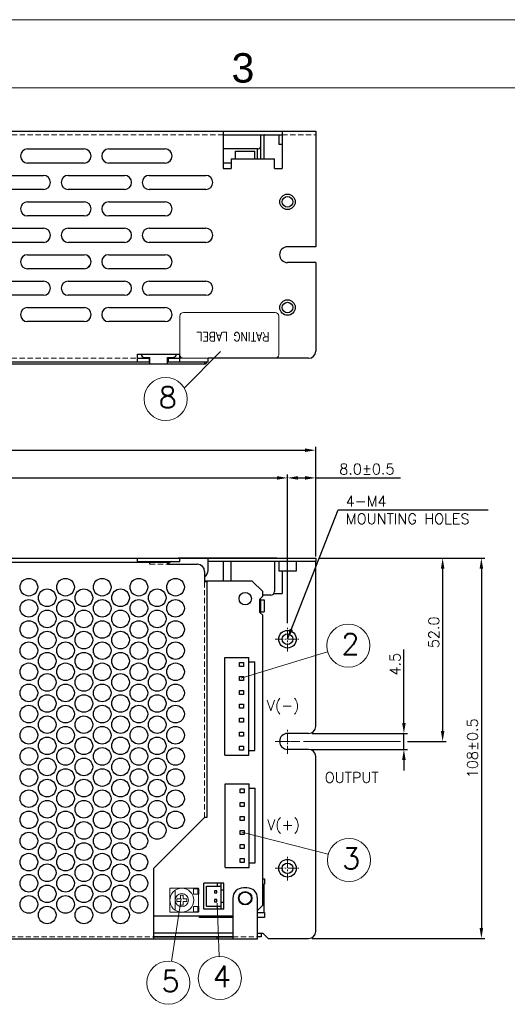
# Model space of a CAD drawing. Header units: millimetres. Extents: x 0 to 2584, y 0 to 2729.
# Tile 16 of 33: x 1378 to 1516, y 294 to 573. Entities that reach past the tile are written whole.
import ezdxf
from ezdxf.enums import TextEntityAlignment as Align

# ---------------------------------------------------------------- set-up
doc = ezdxf.new("R2010")
doc.units = ezdxf.units.MM
doc.header["$LTSCALE"] = 6
doc.linetypes.add('CENTER', pattern=[0.6, 0.375, -0.075, 0.075, -0.075])
doc.linetypes.add('HIDDEN', pattern=[0.375, 0.25, -0.125])
doc.layers.get('0').update_dxf_attribs({"linetype": 'CONTINUOUS'})
doc.layers.get('Defpoints').update_dxf_attribs({"linetype": 'CONTINUOUS'})
for name, color, linetype in [('02___PRT_ALL_AXES', 7, 'CONTINUOUS'), ('03___PRT_ALL_CURVES', 7, 'CONTINUOUS'), ('CENTER', 130, 'CENTER'), ('DIM', 2, 'CONTINUOUS'), ('H', 6, 'HIDDEN'), ('PAPER', 7, 'CONTINUOUS')]:
    doc.layers.add(name, color=color, linetype=linetype)
doc.styles.add('ARIAL', font='arial.ttf')
doc.styles.add('ROMANS', font='romans')
doc.styles.add('SIMPLEX', font='SIMPLEX.shx')
doc.styles.get("Standard").update_dxf_attribs({"font": 'ROMANS.SHX'})
doc.dimstyles.new('S_STANDARD', dxfattribs={"dimscale": 0, "dimtxt": 3, "dimasz": 3, "dimexe": 1, "dimexo": 1, "dimgap": 1, "dimtad": 1, "dimdec": 1, "dimzin": 0, "dimdsep": 46, "dimtxsty": 'ROMANS', "dimcen": -0.5, "dimadec": 0, "dimazin": 0, "dimtp": 0.1, "dimtfac": 1, "dimtdec": 1, "dimtmove": 0, "dimatfit": 3, "dimfxl": 1, "dimtolj": 1, "dimtzin": 0, "dimarcsym": 0})
doc.dimstyles.new('STANDARD$0', dxfattribs={"dimtxt": 3, "dimasz": 3, "dimexe": 1, "dimexo": 1, "dimgap": 1, "dimtad": 1, "dimdec": 1, "dimzin": 0, "dimdsep": 46, "dimtxsty": 'STANDARD', "dimcen": -0.5, "dimclrd": 2, "dimclre": 2, "dimclrt": 2, "dimadec": 0, "dimazin": 0, "dimtfac": 1, "dimtdec": 1, "dimtmove": 0, "dimatfit": 3, "dimfxl": 1, "dimtolj": 1, "dimtzin": 0, "dimarcsym": 0})

# ---------------------------------------------------------------- blocks, each defined once
blk = doc.blocks.new('s')
at = {"layer": 'PAPER', "color": 4, "lineweight": 0}
blk.add_line((1696.57, 573.39), (2507.43, 573.39), dxfattribs=at)
at = {"layer": 'PAPER', "color": 3, "lineweight": 0}
blk.add_line((1715.88, 554.09), (2488.12, 554.09), dxfattribs=at)
at = {"lineweight": 0, "style": 'ARIAL'}
for tag, height, p in [('TITLE', 8.69, (2412.52, 69.28)), ('PJZ-34V150WBHG', 7.72, (2412.52, 37.56))]:
    blk.add_attdef(tag, text='', height=height, dxfattribs=at).set_placement(p, align=Align.CENTER)
for tag, p, height in [('V', (2172.78, 49.93), 3.86), ('00', (2470.42, 29.5), 7.72), ('mm', (2184.78, 22.12), 4.83), ('ADP-XX', (2232.63, 21.52), 4.83), ('2_____2', (2363.13, 22.51), 4.83), ("XX/XX'XX", (2432.39, 21.5), 4.83), ('--', (2148.11, 21.74), 4.83)]:
    blk.add_attdef(tag, p, '', height=height, dxfattribs=at)
at = {"layer": 'PAPER', "color": 1, "lineweight": 0, "style": 'ARIAL'}
blk.add_text('3', height=8.34, dxfattribs=at).set_placement((2196.17, 555.55))
blk = doc.blocks.new('*D30')
at = {"layer": 'Defpoints', "color": 0, "lineweight": 0}
for p in [(1459.72, 370.88), (1486.74, 370.88), (1459.72, 366.38)]:
    blk.add_point(p, dxfattribs=at)
at = {"layer": 'DIM', "lineweight": -2}
for p, q in [((1486.74, 373.88), (1486.74, 394.67)), ((1460.72, 370.88), (1487.74, 370.88)), ((1486.74, 366.38), (1486.74, 370.88)), ((1460.72, 366.38), (1487.74, 366.38)), ((1486.74, 363.38), (1486.74, 360.38))]:
    blk.add_line(p, q, dxfattribs=at)
at = {"layer": 'DIM', "lineweight": 0}
for points in [[(1486.24, 373.88), (1487.24, 373.88), (1486.74, 370.88)], [(1486.24, 363.38), (1487.24, 363.38), (1486.74, 366.38)]]:
    blk.add_solid(points, dxfattribs=at)
at = {"layer": 'DIM', "lineweight": 0, "insert": (1484.24, 390.52), "char_height": 3, "attachment_point": 5, "rotation": 90, "style": 'SIMPLEX'}
blk.add_mtext('\\A1;4.5', dxfattribs=at)
blk = doc.blocks.new('*D31')
at = {"layer": 'Defpoints', "color": 0, "lineweight": 0}
for p in [(1461.72, 420.63), (1486.74, 368.63), (1497.72, 368.63)]:
    blk.add_point(p, dxfattribs=at)
at = {"layer": 'DIM', "lineweight": -2}
for p, q in [((1462.72, 420.63), (1498.72, 420.63)), ((1497.72, 417.63), (1497.72, 371.63)), ((1487.74, 368.63), (1498.72, 368.63))]:
    blk.add_line(p, q, dxfattribs=at)
at = {"layer": 'DIM', "lineweight": 0}
for points in [[(1497.22, 417.63), (1498.22, 417.63), (1497.72, 420.63)], [(1497.22, 371.63), (1498.22, 371.63), (1497.72, 368.63)]]:
    blk.add_solid(points, dxfattribs=at)
at = {"layer": 'DIM', "lineweight": 0, "insert": (1495.22, 399.57), "char_height": 3, "attachment_point": 5, "rotation": 90, "style": 'SIMPLEX'}
blk.add_mtext('\\A1;52.0', dxfattribs=at)
blk = doc.blocks.new('*D32')
at = {"layer": 'Defpoints', "color": 0, "lineweight": 0}
for p in [(1461.72, 420.63), (1459.72, 312.73), (1508.7, 312.73)]:
    blk.add_point(p, dxfattribs=at)
at = {"layer": 'DIM', "lineweight": -2}
for p, q in [((1462.72, 420.63), (1509.7, 420.63)), ((1508.7, 417.63), (1508.7, 315.73)), ((1460.72, 312.73), (1509.7, 312.73))]:
    blk.add_line(p, q, dxfattribs=at)
at = {"layer": 'DIM', "lineweight": 0}
for points in [[(1508.2, 417.63), (1509.2, 417.63), (1508.7, 420.63)], [(1508.2, 315.73), (1509.2, 315.73), (1508.7, 312.73)]]:
    blk.add_solid(points, dxfattribs=at)
at = {"layer": 'DIM', "lineweight": 0, "insert": (1506.2, 366.68), "char_height": 3, "attachment_point": 5, "rotation": 90, "style": 'SIMPLEX'}
blk.add_mtext('\\A1;108%%P0.5', dxfattribs=at)
blk = doc.blocks.new('*D37')
at = {"layer": 'Defpoints', "color": 0, "lineweight": 0}
for p in [(1461.72, 451.25), (1209.72, 420.63), (1461.72, 420.63)]:
    blk.add_point(p, dxfattribs=at)
at = {"layer": 'DIM', "lineweight": -2}
for p, q in [((1209.72, 421.63), (1209.72, 452.25)), ((1212.72, 451.25), (1458.72, 451.25)), ((1461.72, 421.63), (1461.72, 452.25))]:
    blk.add_line(p, q, dxfattribs=at)
at = {"layer": 'DIM', "lineweight": 0}
for points in [[(1212.72, 451.75), (1212.72, 450.75), (1209.72, 451.25)], [(1458.72, 451.75), (1458.72, 450.75), (1461.72, 451.25)]]:
    blk.add_solid(points, dxfattribs=at)
at = {"layer": 'DIM', "lineweight": 0, "insert": (1335.72, 453.75), "char_height": 3, "attachment_point": 5, "style": 'SIMPLEX'}
blk.add_mtext('\\A1;252.0±0.5', dxfattribs=at)
blk = doc.blocks.new('*D45')
at = {"layer": 'Defpoints', "color": 0, "lineweight": 0}
for p in [(1453.72, 443.39), (1218.72, 401.13), (1453.72, 401.13)]:
    blk.add_point(p, dxfattribs=at)
at = {"layer": 'DIM', "lineweight": -2}
for p, q in [((1218.72, 402.13), (1218.72, 444.39)), ((1453.72, 402.13), (1453.72, 444.39)), ((1221.72, 443.39), (1450.72, 443.39))]:
    blk.add_line(p, q, dxfattribs=at)
at = {"layer": 'DIM', "lineweight": 0}
for points in [[(1221.72, 443.89), (1221.72, 442.89), (1218.72, 443.39)], [(1450.72, 443.89), (1450.72, 442.89), (1453.72, 443.39)]]:
    blk.add_solid(points, dxfattribs=at)
at = {"layer": 'DIM', "lineweight": 0, "insert": (1336.22, 445.89), "char_height": 3, "attachment_point": 5, "style": 'SIMPLEX'}
blk.add_mtext('\\A1;235.0±0.5', dxfattribs=at)
blk = doc.blocks.new('*D47')
at = {"layer": 'Defpoints', "color": 0, "lineweight": 0}
for p in [(1461.72, 443.39), (1461.72, 420.13), (1453.72, 401.13)]:
    blk.add_point(p, dxfattribs=at)
at = {"layer": 'DIM', "lineweight": -2}
for p, q in [((1453.72, 402.13), (1453.72, 444.39)), ((1461.72, 421.13), (1461.72, 444.39)), ((1456.72, 443.39), (1458.72, 443.39)), ((1461.72, 443.39), (1485.81, 443.39))]:
    blk.add_line(p, q, dxfattribs=at)
at = {"layer": 'DIM', "lineweight": 0}
for points in [[(1456.72, 443.89), (1456.72, 442.89), (1453.72, 443.39)], [(1458.72, 443.89), (1458.72, 442.89), (1461.72, 443.39)]]:
    blk.add_solid(points, dxfattribs=at)
at = {"layer": 'DIM', "lineweight": 0, "insert": (1476.24, 445.89), "char_height": 3, "attachment_point": 5, "style": 'SIMPLEX'}
blk.add_mtext('\\A1;8.0±0.5', dxfattribs=at)

msp = doc.modelspace()

# ---------------------------------------------------------------- linework, layer by layer
at = {"color": 7, "linetype": 'Continuous'}
for p, q in [((1209.72, 541.72), (1461.72, 541.72)), ((1435.52, 541.72), (1435.52, 531.22)), ((1446.12, 533.92), (1446.12, 540.62)), ((1452.22, 541.72), (1452.22, 531.22)), ((1461.72, 541.72), (1461.72, 540.72)), ((1380.02, 536.72), (1396.02, 536.72)), ((1403.02, 536.72), (1419.02, 536.72)), ((1445.22, 533.92), (1445.22, 536.72)), ((1437.72, 533.92), (1450.02, 533.92)), ((1437.72, 533.92), (1437.72, 531.22)), ((1450.02, 531.22), (1450.02, 533.92)), ((1396.02, 532.72), (1380.02, 532.72)), ((1419.02, 532.72), (1403.02, 532.72)), ((1435.52, 531.22), (1437.72, 531.22)), ((1450.02, 531.22), (1452.22, 531.22)), ((1368.52, 529.22), (1384.52, 529.22)), ((1391.52, 529.22), (1407.52, 529.22)), ((1414.52, 529.22), (1430.52, 529.22)), ((1384.52, 525.22), (1368.52, 525.22)), ((1407.52, 525.22), (1391.52, 525.22)), ((1430.52, 525.22), (1414.52, 525.22)), ((1380.02, 521.72), (1396.02, 521.72)), ((1403.02, 521.72), (1419.02, 521.72)), ((1396.02, 517.72), (1380.02, 517.72)), ((1419.02, 517.72), (1403.02, 517.72)), ((1368.52, 514.22), (1384.52, 514.22)), ((1391.52, 514.22), (1407.52, 514.22)), ((1414.52, 514.22), (1430.52, 514.22)), ((1384.52, 510.22), (1368.52, 510.22)), ((1407.52, 510.22), (1391.52, 510.22)), ((1430.52, 510.22), (1414.52, 510.22)), ((1380.02, 506.72), (1396.02, 506.72)), ((1403.02, 506.72), (1419.02, 506.72)), ((1461.72, 504.47), (1461.72, 479.32)), ((1396.02, 502.72), (1380.02, 502.72)), ((1419.02, 502.72), (1403.02, 502.72)), ((1368.52, 499.22), (1384.52, 499.22)), ((1391.52, 499.22), (1407.52, 499.22)), ((1414.52, 499.22), (1430.52, 499.22)), ((1384.52, 495.22), (1368.52, 495.22)), ((1407.52, 495.22), (1391.52, 495.22)), ((1430.52, 495.22), (1414.52, 495.22)), ((1380.02, 491.72), (1396.02, 491.72)), ((1403.02, 491.72), (1419.02, 491.72)), ((1396.02, 487.72), (1380.02, 487.72)), ((1419.02, 487.72), (1403.02, 487.72)), ((1411.22, 478.52), (1423.22, 478.52)), ((1411.22, 476.32), (1411.22, 478.52)), ((1423.22, 476.32), (1423.22, 478.52)), ((1338.22, 476.32), (1414.72, 476.32)), ((1414.52, 477.32), (1414.52, 476.32)), ((1414.72, 475.72), (1414.72, 476.32)), ((1419.72, 476.32), (1431.22, 476.32)), ((1419.92, 477.32), (1419.92, 476.32)), ((1430.22, 476.32), (1430.22, 475.72)), ((1459.72, 477.32), (1431.22, 477.32)), ((1431.22, 476.32), (1431.22, 477.32)), ((1209.72, 420.63), (1461.72, 420.63)), ((1411.22, 419.63), (1411.22, 420.63)), ((1411.22, 419.63), (1413.52, 419.63)), ((1420.92, 419.63), (1423.22, 419.63)), ((1423.22, 419.63), (1423.22, 420.63)), ((1431.22, 417.13), (1431.22, 420.63)), ((1461.72, 420.63), (1461.72, 419.63)), ((1446.12, 408.83), (1447.12, 408.83)), ((1447.12, 408.83), (1447.12, 405.43)), ((1446.12, 405.43), (1447.12, 405.43)), ((1435.92, 392.42), (1442.72, 392.42)), ((1435.92, 364.76), (1435.92, 392.42)), ((1442.72, 364.76), (1442.72, 392.42)), ((1442.72, 391.17), (1444.42, 391.17)), ((1444.42, 366.01), (1444.42, 391.17)), ((1440.15, 391.04), (1441.29, 391.04)), ((1440.15, 389.9), (1440.15, 391.04)), ((1441.29, 389.9), (1440.15, 389.9)), ((1441.29, 391.04), (1441.29, 389.9)), ((1440.15, 387.08), (1441.29, 387.08)), ((1440.15, 385.94), (1440.15, 387.08)), ((1441.29, 385.94), (1440.15, 385.94)), ((1441.29, 387.08), (1441.29, 385.94)), ((1440.15, 383.12), (1441.29, 383.12)), ((1440.15, 381.98), (1440.15, 383.12)), ((1441.29, 383.12), (1441.29, 381.98)), ((1441.29, 381.98), (1440.15, 381.98)), ((1440.15, 379.16), (1441.29, 379.16)), ((1440.15, 378.02), (1440.15, 379.16)), ((1441.29, 378.02), (1440.15, 378.02)), ((1441.29, 379.16), (1441.29, 378.02)), ((1440.15, 375.2), (1441.29, 375.2)), ((1440.15, 374.06), (1440.15, 375.2)), ((1441.29, 375.2), (1441.29, 374.06)), ((1441.29, 374.06), (1440.15, 374.06)), ((1440.15, 371.24), (1441.29, 371.24)), ((1440.15, 370.1), (1440.15, 371.24)), ((1441.29, 370.1), (1440.15, 370.1)), ((1441.29, 371.24), (1441.29, 370.1)), ((1440.15, 367.28), (1441.29, 367.28)), ((1440.15, 366.14), (1440.15, 367.28)), ((1441.29, 366.14), (1440.15, 366.14)), ((1441.29, 367.28), (1441.29, 366.14)), ((1442.72, 366.01), (1444.42, 366.01)), ((1435.92, 364.76), (1442.72, 364.76)), ((1436.05, 356.6), (1442.85, 356.6)), ((1436.05, 332.9), (1436.05, 356.6)), ((1440.28, 355.22), (1441.42, 355.22)), ((1440.28, 354.08), (1440.28, 355.22)), ((1441.42, 355.22), (1441.42, 354.08)), ((1442.85, 332.9), (1442.85, 356.6)), ((1442.85, 355.35), (1444.55, 355.35)), ((1444.55, 334.15), (1444.55, 355.35)), ((1441.42, 354.08), (1440.28, 354.08)), ((1440.28, 351.26), (1441.42, 351.26)), ((1440.28, 350.12), (1440.28, 351.26)), ((1441.42, 350.12), (1440.28, 350.12)), ((1441.42, 351.26), (1441.42, 350.12)), ((1440.28, 347.3), (1441.42, 347.3)), ((1440.28, 346.16), (1440.28, 347.3)), ((1441.42, 347.3), (1441.42, 346.16)), ((1441.42, 346.16), (1440.28, 346.16)), ((1440.28, 343.34), (1441.42, 343.34)), ((1440.28, 342.2), (1440.28, 343.34)), ((1441.42, 342.2), (1440.28, 342.2)), ((1441.42, 343.34), (1441.42, 342.2)), ((1440.28, 339.38), (1441.42, 339.38)), ((1440.28, 338.24), (1440.28, 339.38)), ((1441.42, 338.24), (1440.28, 338.24)), ((1441.42, 339.38), (1441.42, 338.24)), ((1440.28, 335.42), (1441.42, 335.42)), ((1440.28, 334.28), (1440.28, 335.42)), ((1441.42, 335.42), (1441.42, 334.28)), ((1436.05, 332.9), (1442.85, 332.9)), ((1441.42, 334.28), (1440.28, 334.28)), ((1442.85, 334.15), (1444.55, 334.15)), ((1435.7, 328.4), (1429.95, 328.4)), ((1429.95, 321), (1429.95, 328.4)), ((1430.77, 327.55), (1434.87, 327.55)), ((1430.77, 321.85), (1430.77, 327.55)), ((1433.87, 327.55), (1433.87, 328.4)), ((1434.87, 321), (1434.87, 328.4)), ((1435.7, 321), (1435.7, 328.4)), ((1433.64, 326.27), (1433, 326.27)), ((1433, 326.27), (1433, 325.63)), ((1433, 325.63), (1433.64, 325.63)), ((1433.64, 325.63), (1433.64, 326.27)), ((1435.7, 326.45), (1434.87, 326.45)), ((1430.77, 321.85), (1434.87, 321.85)), ((1433.64, 323.77), (1433, 323.77)), ((1433, 323.77), (1433, 323.13)), ((1433, 323.13), (1433.64, 323.13)), ((1433.64, 323.13), (1433.64, 323.77)), ((1433.87, 321), (1433.87, 321.85)), ((1435.7, 322.95), (1434.87, 322.95)), ((1435.7, 321), (1429.95, 321)), ((1438.22, 313.23), (1415.72, 313.23)), ((1415.72, 313.18), (1438.22, 313.18)), ((1433.72, 313.18), (1433.72, 312.58)), ((1446.22, 313.23), (1445.22, 313.23)), ((1446.22, 314.23), (1446.22, 313.23))]:
    msp.add_line(p, q, dxfattribs=at)
at = {"color": 3, "linetype": 'Continuous'}
for p, q in [((1435.52, 540.72), (1452.22, 540.72)), ((1447.12, 533.92), (1447.12, 540.62)), ((1445.22, 536.72), (1435.52, 536.72)), ((1242.22, 475.72), (1430.22, 475.72)), ((1411.22, 477.32), (1414.72, 477.32)), ((1413.22, 477.52), (1414.72, 477.52)), ((1414.72, 476.32), (1414.72, 477.52)), ((1419.72, 477.52), (1421.22, 477.52)), ((1419.72, 475.72), (1419.72, 477.52)), ((1419.72, 477.32), (1423.22, 477.32)), ((1339.22, 419.48), (1420.43, 419.48)), ((1413.52, 419.63), (1420.92, 419.63)), ((1414.72, 418.88), (1414.72, 419.48)), ((1419.72, 419.48), (1419.72, 418.88)), ((1461.72, 419.63), (1431.22, 419.63)), ((1435.52, 419.63), (1435.52, 414.13)), ((1437.72, 414.13), (1437.72, 419.63)), ((1450.02, 419.63), (1450.02, 411.13)), ((1461.72, 372.88), (1461.72, 419.63)), ((1419.72, 418.88), (1428.22, 418.88)), ((1430.22, 416.88), (1430.22, 413.88)), ((1452.22, 416.93), (1452.22, 410.63)), ((1430.82, 413.88), (1430.22, 413.88)), ((1430.82, 413.88), (1430.82, 347.08)), ((1446.12, 408.83), (1445.92, 408.83)), ((1446.12, 405.43), (1446.12, 408.83)), ((1449.02, 410.13), (1446.72, 410.13)), ((1449.87, 410.63), (1452.22, 410.63)), ((1445.92, 405.43), (1446.12, 405.43)), ((1459.72, 370.88), (1453.72, 370.88)), ((1459.72, 366.38), (1453.72, 366.38)), ((1461.72, 314.73), (1461.72, 364.38)), ((1415.72, 332.58), (1430.22, 347.08)), ((1430.82, 347.08), (1430.22, 347.08)), ((1415.72, 332.58), (1415.72, 312.58)), ((1442.22, 327.08), (1441.22, 327.08)), ((1446.72, 328.13), (1447.22, 328.13)), ((1447.12, 320.13), (1447.12, 328.13)), ((1438.22, 324.08), (1438.22, 312.58)), ((1445.22, 312.58), (1445.22, 324.08)), ((1445.22, 320.13), (1447.22, 320.13)), ((1438.22, 314.23), (1415.72, 314.23)), ((1445.22, 314.23), (1446.72, 314.23)), ((1446.72, 314.23), (1448.22, 312.73)), ((1226.22, 312.58), (1445.22, 312.58)), ((1448.22, 312.73), (1459.72, 312.73))]:
    msp.add_line(p, q, dxfattribs=at)
at = {"color": 7, "linetype": 'Continuous', "lineweight": 0}
for p, q in [((1428.44, 326.82), (1428.44, 326.97)), ((1421.87, 320.73), (1421.87, 326.41)), ((1424.14, 324.97), (1423.34, 324.97)), ((1423.34, 324.97), (1423.34, 323.97)), ((1424.14, 323.97), (1424.14, 324.97)), ((1428.44, 321.82), (1428.44, 325.32)), ((1423.34, 323.97), (1422.34, 323.97)), ((1422.34, 323.17), (1422.34, 323.97)), ((1422.34, 323.17), (1423.34, 323.17)), ((1423.34, 323.17), (1423.34, 322.17)), ((1423.34, 322.17), (1424.14, 322.17)), ((1425.14, 323.97), (1424.14, 323.97)), ((1424.14, 323.17), (1425.14, 323.17)), ((1424.14, 322.17), (1424.14, 323.17)), ((1425.14, 323.97), (1425.14, 323.17)), ((1428.44, 320.17), (1428.44, 320.32))]:
    msp.add_line(p, q, dxfattribs=at)
at = {"color": 3, "linetype": 'Continuous', "lineweight": 0}
for p, q in [((1427.04, 326.82), (1428.54, 326.82)), ((1427.04, 325.32), (1427.04, 326.82)), ((1427.04, 325.32), (1428.54, 325.32)), ((1428.34, 326.82), (1428.34, 325.32)), ((1428.54, 326.82), (1428.54, 325.32)), ((1427.04, 321.82), (1428.54, 321.82)), ((1427.04, 320.32), (1427.04, 321.82)), ((1428.34, 321.82), (1428.34, 320.32)), ((1428.54, 321.82), (1428.54, 320.32)), ((1427.04, 320.32), (1428.54, 320.32))]:
    msp.add_line(p, q, dxfattribs=at)
at = {"color": 7, "linetype": 'Continuous'}
for centre, radius in [((1453.72, 521.72), 2.2), ((1453.72, 521.72), 1.5), ((1453.72, 491.72), 2.2), ((1453.72, 491.72), 1.5)]:
    msp.add_circle(centre, radius, dxfattribs=at)
at = {"color": 7, "linetype": 'Continuous', "lineweight": 0}
for radius in [3.4, 1.87]:
    msp.add_circle((1423.74, 323.57), radius, dxfattribs=at)
at = {"color": 7, "linetype": 'Continuous'}
for centre, radius, start, end in [((1447.22, 540.62), 1.1, 174.4766, 180), ((1380.02, 534.72), 2, 90, 270), ((1396.02, 534.72), 2, 270, 90), ((1403.02, 534.72), 2, 90, 270), ((1419.02, 534.72), 2, 270, 90), ((1384.52, 527.22), 2, 270, 90), ((1391.52, 527.22), 2, 90, 270), ((1407.52, 527.22), 2, 270, 90), ((1414.52, 527.22), 2, 90, 270), ((1430.52, 527.22), 2, 270, 90), ((1380.02, 519.72), 2, 90, 270), ((1396.02, 519.72), 2, 270, 90), ((1403.02, 519.72), 2, 90, 270), ((1419.02, 519.72), 2, 270, 90), ((1384.52, 512.22), 2, 270, 90), ((1391.52, 512.22), 2, 90, 270), ((1407.52, 512.22), 2, 270, 90), ((1414.52, 512.22), 2, 90, 270), ((1430.52, 512.22), 2, 270, 90), ((1380.02, 504.72), 2, 90, 270), ((1396.02, 504.72), 2, 270, 90), ((1403.02, 504.72), 2, 90, 270), ((1419.02, 504.72), 2, 270, 90), ((1384.52, 497.22), 2, 270, 90), ((1391.52, 497.22), 2, 90, 270), ((1407.52, 497.22), 2, 270, 90), ((1414.52, 497.22), 2, 90, 270), ((1430.52, 497.22), 2, 270, 90), ((1380.02, 489.72), 2, 90, 270), ((1396.02, 489.72), 2, 270, 90), ((1403.02, 489.72), 2, 90, 270), ((1419.02, 489.72), 2, 270, 90), ((1459.72, 479.32), 2, 270, 0), ((1413.52, 418.63), 1, 59.8701, 90), ((1420.92, 418.63), 1, 90, 165.129), ((1429.22, 417.13), 2, 300.3556, 0)]:
    msp.add_arc(centre, radius, start, end, dxfattribs=at)
at = {"color": 3, "linetype": 'Continuous'}
for centre, radius, start, end in [((1447.22, 540.62), 0.1, 90, 180), ((1445.22, 537.72), 1, 270, 335.0657), ((1413.22, 478.52), 1, 180, 270), ((1421.22, 478.52), 1, 270, 0), ((1430.22, 476.32), 0.6, 270, 0), ((1428.22, 416.88), 2, 0, 90), ((1449.02, 411.13), 1, 270, 0), ((1459.72, 372.88), 2, 270, 0), ((1459.72, 364.38), 2, 0, 90), ((1441.22, 324.08), 3, 90, 180), ((1442.22, 324.08), 3, 0, 90), ((1459.72, 314.73), 2, 270, 0)]:
    msp.add_arc(centre, radius, start, end, dxfattribs=at)
at = {"layer": '02___PRT_ALL_AXES', "color": 3, "linetype": 'Continuous'}
for p, q in [((1451.22, 540.72), (1451.22, 538.02)), ((1452.22, 538.02), (1451.22, 538.02)), ((1451.22, 419.63), (1451.22, 416.93)), ((1456.22, 419.63), (1456.22, 416.93)), ((1456.22, 416.93), (1451.22, 416.93)), ((1446.72, 329.63), (1447.22, 329.63)), ((1447.22, 329.63), (1447.22, 328.13)), ((1428.72, 318.63), (1428.72, 319.13)), ((1438.22, 318.63), (1428.72, 318.63)), ((1447.22, 318.63), (1445.22, 318.63)), ((1447.22, 320.13), (1447.22, 318.63))]:
    msp.add_line(p, q, dxfattribs=at)
at = {"layer": '02___PRT_ALL_AXES', "color": 7, "linetype": 'Continuous'}
for p, q in [((1461.72, 540.72), (1461.72, 508.97)), ((1438.97, 536.12), (1444.47, 536.12)), ((1438.97, 533.92), (1438.97, 536.12)), ((1444.47, 533.92), (1444.47, 536.12)), ((1437.72, 532.72), (1435.52, 532.72)), ((1461.72, 508.97), (1453.72, 508.97)), ((1461.72, 504.47), (1453.72, 504.47)), ((1443.72, 414.13), (1430.22, 414.13)), ((1446.72, 411.13), (1443.72, 414.13)), ((1446.72, 409.83), (1446.72, 411.13)), ((1445.92, 409.03), (1446.72, 409.83)), ((1445.92, 405.23), (1445.92, 409.03)), ((1446.72, 404.43), (1445.92, 405.23)), ((1446.72, 322.13), (1446.72, 404.43)), ((1445.22, 320.63), (1446.72, 322.13)), ((1415.72, 319.13), (1438.22, 319.13))]:
    msp.add_line(p, q, dxfattribs=at)
at = {"layer": '02___PRT_ALL_AXES', "color": 7, "linetype": 'Continuous', "lineweight": 0}
for p, q in [((1428.44, 326.97), (1420.34, 326.97)), ((1420.34, 326.97), (1420.34, 320.17)), ((1420.34, 320.17), (1428.44, 320.17))]:
    msp.add_line(p, q, dxfattribs=at)
at = {"layer": '02___PRT_ALL_AXES', "color": 3, "linetype": 'Continuous'}
for centre, radius in [((1380.37, 412.38), 2.5), ((1390.77, 412.38), 2.5), ((1401.17, 412.38), 2.5), ((1411.57, 412.38), 2.5), ((1421.97, 412.38), 2.5), ((1385.57, 409.38), 2.5), ((1395.97, 409.38), 2.5), ((1406.37, 409.38), 2.5), ((1416.77, 409.38), 2.5), ((1380.37, 406.38), 2.5), ((1390.77, 406.38), 2.5), ((1401.17, 406.38), 2.5), ((1411.57, 406.38), 2.5), ((1421.97, 406.38), 2.5), ((1385.57, 403.38), 2.5), ((1395.97, 403.38), 2.5), ((1406.37, 403.38), 2.5), ((1416.77, 403.38), 2.5), ((1380.37, 400.38), 2.5), ((1390.77, 400.38), 2.5), ((1401.17, 400.38), 2.5), ((1411.57, 400.38), 2.5), ((1421.97, 400.38), 2.5), ((1385.57, 397.38), 2.5), ((1395.97, 397.38), 2.5), ((1406.37, 397.38), 2.5), ((1416.77, 397.38), 2.5), ((1453.72, 397.63), 2.5), ((1380.37, 394.38), 2.5), ((1390.77, 394.38), 2.5), ((1401.17, 394.38), 2.5), ((1411.57, 394.38), 2.5), ((1421.97, 394.38), 2.5), ((1385.57, 391.38), 2.5), ((1395.97, 391.38), 2.5), ((1406.37, 391.38), 2.5), ((1416.77, 391.38), 2.5), ((1380.37, 388.38), 2.5), ((1390.77, 388.38), 2.5), ((1401.17, 388.38), 2.5), ((1411.57, 388.38), 2.5), ((1421.97, 388.38), 2.5), ((1385.57, 385.38), 2.5), ((1395.97, 385.38), 2.5), ((1406.37, 385.38), 2.5), ((1416.77, 385.38), 2.5), ((1380.37, 382.38), 2.5), ((1390.77, 382.38), 2.5), ((1401.17, 382.38), 2.5), ((1411.57, 382.38), 2.5), ((1421.97, 382.38), 2.5), ((1385.57, 379.38), 2.5), ((1395.97, 379.38), 2.5), ((1406.37, 379.38), 2.5), ((1416.77, 379.38), 2.5), ((1380.37, 376.38), 2.5), ((1390.77, 376.38), 2.5), ((1401.17, 376.38), 2.5), ((1411.57, 376.38), 2.5), ((1421.97, 376.38), 2.5), ((1385.57, 373.38), 2.5), ((1395.97, 373.38), 2.5), ((1406.37, 373.38), 2.5), ((1416.77, 373.38), 2.5), ((1380.37, 370.38), 2.5), ((1390.77, 370.38), 2.5), ((1401.17, 370.38), 2.5), ((1411.57, 370.38), 2.5), ((1421.97, 370.38), 2.5), ((1385.57, 367.38), 2.5), ((1395.97, 367.38), 2.5), ((1406.37, 367.38), 2.5), ((1416.77, 367.38), 2.5), ((1380.37, 364.38), 2.5), ((1390.77, 364.38), 2.5), ((1401.17, 364.38), 2.5), ((1411.57, 364.38), 2.5), ((1421.97, 364.38), 2.5), ((1385.57, 361.38), 2.5), ((1395.97, 361.38), 2.5), ((1406.37, 361.38), 2.5), ((1416.77, 361.38), 2.5), ((1380.37, 358.38), 2.5), ((1390.77, 358.38), 2.5), ((1401.17, 358.38), 2.5), ((1411.57, 358.38), 2.5), ((1421.97, 358.38), 2.5), ((1385.57, 355.38), 2.5), ((1395.97, 355.38), 2.5), ((1406.37, 355.38), 2.5), ((1416.77, 355.38), 2.5), ((1380.37, 352.38), 2.5), ((1390.77, 352.38), 2.5), ((1401.17, 352.38), 2.5), ((1411.57, 352.38), 2.5), ((1421.97, 352.38), 2.5), ((1385.57, 349.38), 2.5), ((1395.97, 349.38), 2.5), ((1406.37, 349.38), 2.5), ((1416.77, 349.38), 2.5), ((1380.37, 346.38), 2.5), ((1390.77, 346.38), 2.5), ((1401.17, 346.38), 2.5), ((1411.57, 346.38), 2.5), ((1421.97, 346.38), 2.5), ((1385.57, 343.38), 2.5), ((1395.97, 343.38), 2.5), ((1406.37, 343.38), 2.5), ((1416.77, 343.38), 2.5), ((1380.37, 340.38), 2.5), ((1390.77, 340.38), 2.5), ((1401.17, 340.38), 2.5), ((1411.57, 340.38), 2.5), ((1385.57, 337.38), 2.5), ((1395.97, 337.38), 2.5), ((1406.37, 337.38), 2.5), ((1380.37, 334.38), 2.5), ((1390.77, 334.38), 2.5), ((1401.17, 334.38), 2.5), ((1411.57, 334.38), 2.5), ((1385.57, 331.38), 2.5), ((1395.97, 331.38), 2.5), ((1406.37, 331.38), 2.5), ((1453.72, 332.63), 2.5), ((1380.37, 328.38), 2.5), ((1390.77, 328.38), 2.5), ((1401.17, 328.38), 2.5), ((1411.57, 328.38), 2.5), ((1385.57, 325.38), 2.5), ((1395.97, 325.38), 2.5), ((1406.37, 325.38), 2.5), ((1380.37, 322.38), 2.5), ((1390.77, 322.38), 2.5), ((1401.17, 322.38), 2.5), ((1411.57, 322.38), 2.5), ((1441.72, 324.13), 1.9), ((1385.57, 319.38), 2.5), ((1395.97, 319.38), 2.5), ((1406.37, 319.38), 2.5)]:
    msp.add_circle(centre, radius, dxfattribs=at)
at = {"layer": '02___PRT_ALL_AXES', "color": 7, "linetype": 'Continuous'}
for centre, radius in [((1441.72, 409.13), 1.75), ((1453.72, 397.63), 1.5), ((1453.72, 332.63), 1.5), ((1441.72, 324.13), 1.75)]:
    msp.add_circle(centre, radius, dxfattribs=at)
for centre, radius, start, end in [((1453.72, 506.72), 2.25, 90, 270), ((1399.17, 507.72), 2.5, 212.4918, 235.79), ((1399.17, 501.72), 2.5, 124.21, 147.5082), ((1382.12, 396.83), 0.575, 214.6116, 254.7743), ((1420.72, 391.68), 0.575, 37.2008, 93.0011)]:
    msp.add_arc(centre, radius, start, end, dxfattribs=at)
at = {"layer": '02___PRT_ALL_AXES', "color": 3, "linetype": 'Continuous'}
msp.add_arc((1453.72, 368.63), 2.25, 90, 270, dxfattribs=at)
at = {"layer": '03___PRT_ALL_CURVES', "color": 4, "linetype": 'Continuous'}
msp.add_line((1450.72, 420.63), (1422.72, 420.63), dxfattribs=at)
at = {"layer": 'CENTER', "lineweight": 0}
for p, q in [((1453.72, 394.13), (1453.72, 401.13)), ((1450.22, 397.63), (1457.22, 397.63)), ((1453.72, 365.13), (1453.72, 372.13)), ((1453.72, 329.13), (1453.72, 336.13)), ((1450.22, 332.63), (1457.22, 332.63))]:
    msp.add_line(p, q, dxfattribs=at)
at = {"layer": 'CENTER', "lineweight": 0, "ltscale": 0.2}
msp.add_line((1450.22, 368.63), (1457.22, 368.63), dxfattribs=at)
at = {"layer": 'DIM', "lineweight": 0}
for p, q in [((1423.22, 489.32), (1423.22, 478.32)), ((1450.22, 490.32), (1424.22, 490.32)), ((1451.22, 478.32), (1451.22, 489.32)), ((1434.69, 479.28), (1424.43, 468.88)), ((1424.22, 477.32), (1450.22, 477.32)), ((1465.11, 394.09), (1440.61, 386.56)), ((1458.22, 368.63), (1485.74, 368.63)), ((1465.3, 336.66), (1440.81, 342.87)), ((1420.87, 306.2), (1423.6, 324.01)), ((1434.32, 307.6), (1433.79, 322.75))]:
    msp.add_line(p, q, dxfattribs=at)
at = {"layer": 'DIM', "lineweight": 0, "ltscale": 2}
for centre in [(1419.16, 465.78), (1470.98, 395.81), (1471.18, 334.97), (1434.53, 301.49), (1419.94, 300.16)]:
    msp.add_circle(centre, 6.12, dxfattribs=at)
at = {"layer": 'DIM', "lineweight": 0}
for centre, start, end in [((1424.22, 489.32), 90, 180), ((1450.22, 489.32), 0, 90), ((1424.22, 478.32), 180, 270), ((1450.22, 478.32), 270, 0)]:
    msp.add_arc(centre, 1, start, end, dxfattribs=at)
at = {"layer": 'H', "lineweight": 0}
for p, q in [((1435.52, 540.72), (1235.92, 540.72)), ((1452.22, 540.72), (1461.72, 540.72)), ((1341.72, 477.32), (1411.22, 477.32)), ((1423.22, 477.32), (1431.22, 477.32)), ((1414.72, 418.88), (1419.72, 418.88)), ((1430.22, 347.08), (1430.22, 413.88)), ((1242.22, 313.18), (1415.72, 313.18)), ((1438.22, 313.18), (1445.22, 313.18))]:
    msp.add_line(p, q, dxfattribs=at)

# ---------------------------------------------------------------- block references
at = {"layer": 'DIM', "lineweight": 0}
msp.add_blockref('s', (-758.31, 0), dxfattribs=at)

# ---------------------------------------------------------------- texts
at = {"layer": 'DIM', "lineweight": 0, "style": 'SIMPLEX', "width": 0.9}
msp.add_text('RATING LABEL', height=2.5, rotation=180, dxfattribs=at).set_placement((1448.58, 484.7))
at = {"layer": 'DIM', "lineweight": 0, "ltscale": 2, "style": 'SIMPLEX'}
for s, p in [('8', (1417.18, 463.23)), ('2', (1469.01, 393.26)), ('3', (1469.21, 332.42)), ('4', (1432.56, 298.94)), ('5', (1417.97, 297.61))]:
    msp.add_text(s, height=6, dxfattribs=at).set_placement(p)
at = {"layer": 'DIM', "lineweight": 0, "style": 'SIMPLEX'}
msp.add_text('OUTPUT', height=3, dxfattribs=at).set_placement((1464.28, 356.88))
at = {"layer": 'DIM', "lineweight": 0, "insert": (1470.25, 438.27), "char_height": 3, "attachment_point": 1, "style": 'SIMPLEX'}
msp.add_mtext('4-M4 \\PMOUNTING HOLES', dxfattribs=at)
at = {"layer": 'DIM', "color": 1, "lineweight": 0, "char_height": 3, "attachment_point": 5, "style": 'SIMPLEX'}
for s, insert in [('V(-)', (1452.48, 378.33)), ('V(+)', (1452.6, 344.49))]:
    msp.add_mtext(s, dxfattribs=dict(at, insert=insert))

# ---------------------------------------------------------------- dimensions: what is measured, and where the dimension line sits
at = {"layer": 'DIM', "lineweight": 0}
for base, p1, p2, picture, middle in [((1461.72, 451.25), (1209.72, 420.63), (1461.72, 420.63), '*D37', (1335.72, 451.25)), ((1453.72, 443.39), (1218.72, 401.13), (1453.72, 401.13), '*D45', (1336.22, 443.39)), ((1461.72, 443.39), (1453.72, 401.13), (1461.72, 420.13), '*D47', (1476.24, 443.39))]:
    dim = msp.add_linear_dim(base=base, p1=p1, p2=p2, dimstyle='STANDARD$0', override={"dimtad": 3, "dimtxsty": 'SIMPLEX', "dimcen": -2, "dimclrd": 256, "dimclre": 256, "dimclrt": 256, "dimtol": 1, "dimtp": 0.5, "dimtm": 0.5}, dxfattribs=at)
    dim.commit()
    dim.dimension.update_dxf_attribs({"geometry": picture, "text_midpoint": middle, "dimtype": 160})
dim = msp.add_linear_dim(base=(1508.7, 312.73), p1=(1461.72, 420.63), p2=(1459.72, 312.73), angle=90, text='108%%P0.5', dimstyle='STANDARD$0', override={"dimtad": 3, "dimtxsty": 'SIMPLEX', "dimcen": -2, "dimclrd": 256, "dimclre": 256, "dimclrt": 256, "dimtol": 1, "dimtp": 0.5, "dimtm": 0.5}, dxfattribs=at)
dim.commit()
dim.dimension.update_dxf_attribs({"geometry": '*D32', "text_midpoint": (1508.7, 366.68), "dimtype": 160})
for base, p1, p2, picture, middle in [((1497.72, 368.63), (1461.72, 420.63), (1486.74, 368.63), '*D31', (1497.72, 399.57)), ((1486.74, 370.88), (1459.72, 366.38), (1459.72, 370.88), '*D30', (1486.74, 390.52))]:
    dim = msp.add_linear_dim(base=base, p1=p1, p2=p2, angle=90, dimstyle='STANDARD$0', override={"dimtxsty": 'SIMPLEX', "dimcen": -2, "dimclrd": 256, "dimclre": 256, "dimclrt": 256}, dxfattribs=at)
    dim.commit()
    dim.dimension.update_dxf_attribs({"geometry": picture, "text_midpoint": middle, "dimtype": 160})

# ---------------------------------------------------------------- leaders
msp.add_leader([(1453.72, 397.63), (1468.09, 434.35), (1510.66, 434.35)], dimstyle='S_STANDARD', override={"dimscale": 1, "dimtad": 0}, dxfattribs=at)

doc.saveas('drawing.dxf')
